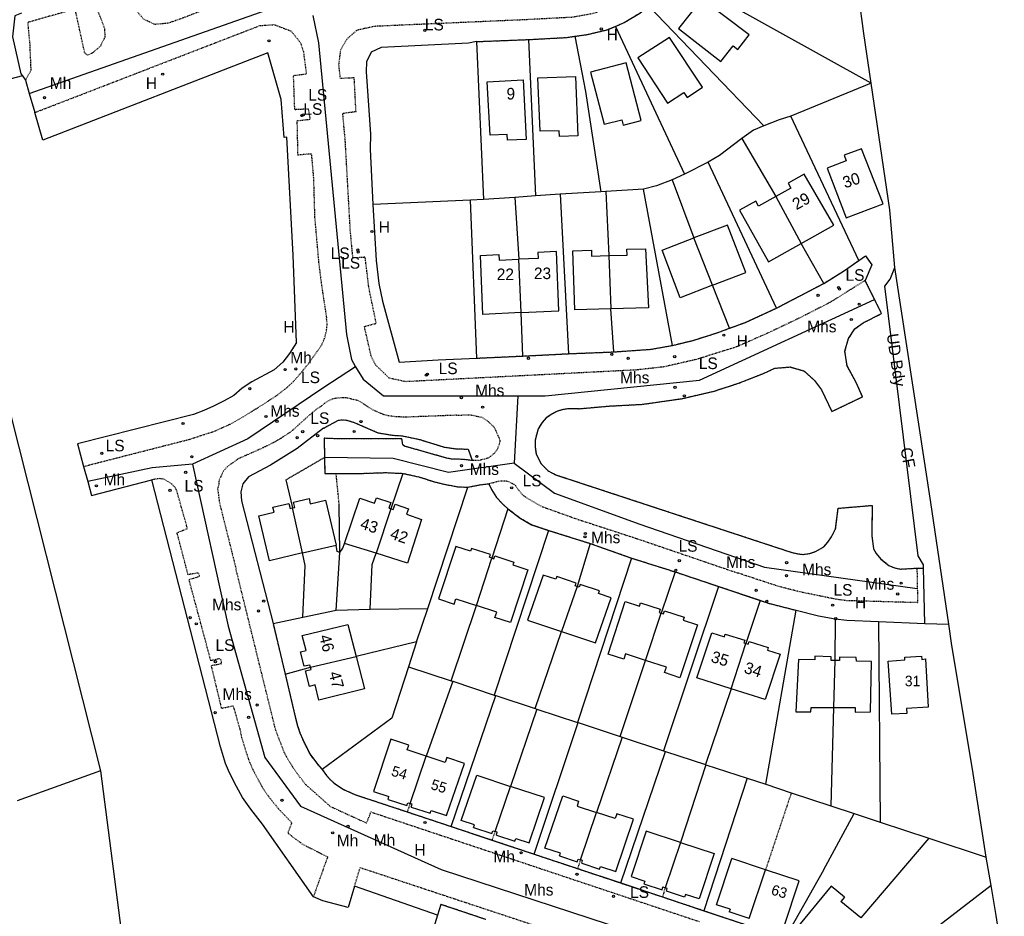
# Model space of a CAD drawing. Header units: metres. Extents: x 611948 to 1225781, y 656699 to 1316021.
# Tile 148 of 169: x 613967 to 614137, y 659088 to 659243. Entities that reach past the tile are written whole.
import ezdxf

# ---------------------------------------------------------------- set-up
doc = ezdxf.new("R2010")
doc.units = ezdxf.units.M
doc.linetypes.add('4696-08$0$PECK', pattern=[0.2, 0.1, -0.1])
for name, color, linetype in [('4696-08$0$BLD_INN_W', 253, 'Continuous'), ('4696-08$0$BLD_OTL_S', 253, 'Continuous'), ('4696-08$0$GEN_LIN_D', 253, 'Continuous'), ('4696-08$0$GEN_PCK_D', 253, '4696-08$0$PECK'), ('4696-08$0$MUNICIPAL', 253, 'Continuous'), ('4696-08$0$OTHER_SYM', 253, 'Continuous'), ('4696-08$0$PARISH', 253, 'Continuous'), ('4696-08$0$POLE_SYMB', 253, 'Continuous'), ('4696-08$0$ROADS', 253, 'Continuous'), ('4696-08$0$ROADS_CTR', 253, 'Continuous'), ('4696-08$0$ROADS_PCK', 253, '4696-08$0$PECK'), ('4696-08$0$TOWNLAND', 253, 'Continuous')]:
    doc.layers.add(name, color=color, linetype=linetype)
doc.styles.add('4696-08$0$STANDARD', font='txt')

# ---------------------------------------------------------------- blocks, each defined once
blk = doc.blocks.new('4696-08$0$13', base_point=(160450.170478, 242323.105036))
blk.add_circle((160450.170478, 242323.105036), 0.187958)
blk = doc.blocks.new('4696-08')
at = {"layer": '4696-08$0$BLD_INN_W', "flags": 128}
for points in [[(614097.766, 659212.628), (614102.144, 659204.537)], [(614086.838, 659197.292), (614083.6, 659205.475)], [(614053.754, 659192.588), (614053.376, 659201.78)], [(614068.939, 659202.426), (614069.265, 659193.233)], [(614016.051, 659151.078), (614014.281, 659158.851)], [(614031.289, 659158.695), (614028.728, 659151.021)], [(614046.056, 659142.006), (614048.702, 659150.196)], [(614063.458, 659145.284), (614060.759, 659137.526)], [(614075.272, 659132.506), (614077.971, 659140.679)], [(614090.024, 659127.625), (614092.594, 659135.426)], [(614017.409, 659131.324), (614025.274, 659133.175)], [(614107.958, 659132.498), (614107.721, 659124.359)], [(614034.591, 659107.795), (614037.36, 659115.968)], [(614049.276, 659102.949), (614051.961, 659110.754)], [(614064.013, 659098.086), (614066.789, 659106.257)], [(614081.263, 659101.085), (614078.637, 659093.26)], [(614093.149, 659087.928), (614095.969, 659096.369)]]:
    blk.add_lwpolyline(points, dxfattribs=at)
at = {"layer": '4696-08$0$BLD_OTL_S', "flags": 128}
for points in [[(614084.946, 659246.755), (614080.942, 659241.65), (614088.234, 659235.936), (614090.371, 659238.651), (614091.161, 659238.038), (614093.158, 659240.537), (614084.946, 659246.755)], [(614079.398, 659240.059), (614073.897, 659236.554), (614079.03, 659228.736), (614081.875, 659230.582), (614082.427, 659229.749), (614085.112, 659231.489), (614079.398, 659240.059)], [(614074.502, 659225.736), (614071.89, 659235.699), (614065.769, 659234.116), (614068.088, 659225.106), (614071.151, 659225.893), (614071.406, 659224.926), (614074.502, 659225.736)], [(614054.638, 659222.488), (614051.443, 659222.331), (614051.384, 659223.328), (614048.425, 659223.199), (614047.901, 659232.421), (614054.125, 659232.775), (614054.638, 659222.488)], [(614056.671, 659233.121), (614063.138, 659233.368), (614063.584, 659223.078), (614060.386, 659222.987), (614060.354, 659223.986), (614057.034, 659223.913), (614056.671, 659233.121)], [(614112.549, 659220.837), (614109.543, 659219.741), (614109.913, 659218.777), (614106.585, 659217.525), (614109.904, 659208.945), (614116.262, 659211.337), (614112.549, 659220.837)], [(614102.144, 659204.537), (614107.767, 659207.676), (614102.656, 659216.503), (614099.862, 659214.943), (614100.354, 659214.073), (614097.766, 659212.628)], [(614097.766, 659212.628), (614094.774, 659210.959), (614094.278, 659211.827), (614091.484, 659210.267), (614096.47, 659201.369), (614102.144, 659204.537)], [(614097.766, 659212.628), (614102.144, 659204.537)], [(614086.838, 659197.292), (614092.563, 659199.488), (614089.38, 659207.693), (614083.6, 659205.475)], [(614086.838, 659197.292), (614081.258, 659195.151), (614078.152, 659203.384), (614083.6, 659205.475)], [(614086.838, 659197.292), (614083.6, 659205.475)], [(614069.265, 659193.233), (614063.049, 659193.045), (614062.704, 659203.239), (614065.903, 659203.335), (614065.93, 659202.335), (614068.939, 659202.426)], [(614068.939, 659202.426), (614072.058, 659202.519), (614072.028, 659203.519), (614075.227, 659203.615), (614075.788, 659193.43), (614069.265, 659193.233)], [(614053.754, 659192.588), (614047.175, 659192.264), (614046.732, 659202.454), (614049.927, 659202.612), (614049.979, 659201.613), (614053.376, 659201.78)], [(614053.754, 659192.588), (614060.28, 659192.91), (614059.879, 659203.102), (614056.683, 659202.945), (614056.725, 659201.946), (614053.376, 659201.78)], [(614053.754, 659192.588), (614053.376, 659201.78)], [(614068.939, 659202.426), (614069.265, 659193.233)], [(614016.051, 659151.078), (614010.304, 659149.737), (614008.496, 659157.501), (614011.125, 659158.115), (614010.906, 659158.988), (614013.692, 659159.638), (614013.9, 659158.763), (614014.281, 659158.851)], [(614014.281, 659158.851), (614014.682, 659158.945), (614014.471, 659159.82), (614017.181, 659160.452), (614017.378, 659159.574), (614020.008, 659160.188), (614021.816, 659152.423)], [(614023.29, 659152.729), (614025.922, 659160.544), (614028.474, 659159.663), (614028.807, 659160.606), (614031.251, 659159.762), (614030.933, 659158.814), (614031.289, 659158.695)], [(614031.289, 659158.695), (614031.684, 659158.555), (614032.008, 659159.501), (614034.325, 659158.702), (614034.001, 659157.756), (614036.553, 659156.875), (614034.166, 659149.314), (614028.728, 659151.021)], [(614016.051, 659151.078), (614014.281, 659158.851)], [(614031.289, 659158.695), (614028.728, 659151.021)], [(614016.051, 659151.078), (614021.816, 659152.423)], [(614028.728, 659151.021), (614023.29, 659152.729)], [(614048.702, 659150.196), (614048.321, 659150.319), (614048.477, 659150.794), (614045.206, 659151.85), (614045.044, 659151.377), (614042.474, 659152.207), (614039.48, 659143.12), (614042.211, 659142.22), (614042.524, 659143.17), (614046.056, 659142.006)], [(614048.702, 659150.196), (614049.083, 659150.073), (614049.237, 659150.549), (614052.506, 659149.493), (614052.36, 659149.015), (614054.93, 659148.185), (614051.919, 659139.048), (614049.231, 659139.926), (614049.583, 659140.844), (614046.056, 659142.006)], [(614046.056, 659142.006), (614048.702, 659150.196)], [(614063.458, 659145.284), (614063.086, 659145.408), (614063.251, 659145.88), (614059.914, 659146.995), (614059.766, 659146.517), (614057.585, 659147.246), (614054.878, 659139.491), (614060.759, 659137.526)], [(614060.759, 659137.526), (614066.612, 659135.571), (614069.318, 659143.326), (614067.137, 659144.055), (614067.287, 659144.532), (614063.991, 659145.633), (614063.817, 659145.164), (614063.458, 659145.284)], [(614063.458, 659145.284), (614060.759, 659137.526)], [(614075.272, 659132.506), (614071.793, 659133.652), (614071.48, 659132.703), (614068.789, 659133.601), (614071.744, 659142.689), (614074.218, 659141.89), (614074.404, 659142.439), (614077.772, 659141.337), (614077.579, 659140.805), (614077.971, 659140.679)], [(614077.971, 659140.679), (614078.359, 659140.553), (614078.532, 659141.088), (614081.911, 659139.981), (614081.723, 659139.467), (614084.199, 659138.668), (614081.188, 659129.53), (614078.5, 659130.409), (614078.852, 659131.327), (614075.272, 659132.506)], [(614075.272, 659132.506), (614077.971, 659140.679)], [(614017.409, 659131.324), (614017.309, 659131.711), (614016.329, 659131.507), (614015.691, 659133.971), (614016.657, 659134.228), (614015.98, 659136.842), (614023.837, 659138.722), (614025.274, 659133.175)], [(614090.024, 659127.625), (614084.124, 659129.482), (614086.694, 659137.283), (614088.888, 659136.592), (614089.028, 659137.073), (614092.383, 659136.016), (614092.227, 659135.542), (614092.594, 659135.426)], [(614092.594, 659135.426), (614092.962, 659135.31), (614093.128, 659135.782), (614096.442, 659134.739), (614096.301, 659134.259), (614098.495, 659133.569), (614095.924, 659125.768), (614090.024, 659127.625)], [(614090.024, 659127.625), (614092.594, 659135.426)], [(614025.274, 659133.175), (614026.714, 659127.615), (614018.874, 659125.672), (614018.196, 659128.286), (614017.228, 659128.037), (614016.534, 659130.715), (614017.51, 659130.937), (614017.409, 659131.324)], [(614017.409, 659131.324), (614025.274, 659133.175)], [(614107.958, 659132.498), (614107.294, 659132.517), (614107.31, 659133.148), (614104.507, 659133.265), (614104.483, 659132.609), (614101.66, 659132.671), (614101.207, 659123.628)], [(614107.721, 659124.359), (614111.45, 659124.363), (614111.446, 659123.571), (614114.097, 659123.614), (614114.255, 659132.311), (614111.655, 659132.411), (614111.631, 659133.023), (614108.724, 659133.098), (614108.712, 659132.477), (614107.958, 659132.498)], [(614107.958, 659132.498), (614107.721, 659124.359)], [(614117.152, 659132.371), (614120.021, 659132.604), (614120.002, 659133.081), (614122.917, 659133.253), (614122.982, 659132.679), (614123.577, 659132.763), (614124.027, 659124.456), (614120.334, 659124.19), (614120.38, 659123.354), (614117.75, 659123.243), (614117.152, 659132.371)], [(614101.207, 659123.628), (614103.803, 659123.614), (614103.824, 659124.355), (614107.721, 659124.359)], [(614037.36, 659115.968), (614034.088, 659117.048), (614034.378, 659117.9), (614031.305, 659118.914), (614028.29, 659109.875), (614030.951, 659108.997)], [(614034.591, 659107.795), (614037.36, 659115.968)], [(614038.228, 659106.595), (614040.892, 659105.716), (614043.993, 659114.727), (614040.942, 659115.734), (614040.653, 659114.881), (614037.36, 659115.968)], [(614045.699, 659104.13), (614043.416, 659104.883), (614046.101, 659112.688), (614051.961, 659110.754)], [(614049.276, 659102.949), (614051.961, 659110.754)], [(614052.852, 659101.77), (614055.136, 659101.016), (614057.822, 659108.82), (614051.961, 659110.754)], [(614030.791, 659108.523), (614030.951, 659108.997)], [(614030.791, 659108.523), (614034.051, 659107.447)], [(614060.547, 659099.23), (614057.886, 659100.108), (614060.986, 659109.119), (614063.704, 659108.223), (614063.436, 659107.363), (614066.789, 659106.257)], [(614034.051, 659107.447), (614034.202, 659107.924), (614034.591, 659107.795)], [(614034.811, 659107.196), (614034.972, 659107.67), (614034.591, 659107.795)], [(614034.811, 659107.196), (614038.071, 659106.121)], [(614038.071, 659106.121), (614038.228, 659106.595)], [(614064.013, 659098.086), (614066.789, 659106.257)], [(614067.481, 659096.942), (614070.14, 659096.065), (614073.155, 659105.104), (614070.299, 659106.046), (614070.03, 659105.187), (614066.789, 659106.257)], [(614045.532, 659103.658), (614045.699, 659104.13)], [(614045.532, 659103.658), (614048.733, 659102.602)], [(614048.733, 659102.602), (614048.884, 659103.079), (614049.276, 659102.949)], [(614049.493, 659102.351), (614049.647, 659102.827), (614049.276, 659102.949)], [(614081.263, 659101.085), (614075.36, 659103.033), (614072.749, 659095.203), (614075.131, 659094.417), (614074.965, 659093.946), (614078.098, 659092.912)], [(614049.493, 659102.351), (614052.695, 659101.295)], [(614052.695, 659101.295), (614052.852, 659101.77)], [(614081.263, 659101.085), (614078.637, 659093.26)], [(614081.263, 659101.085), (614087.128, 659099.149), (614084.515, 659091.313), (614082.138, 659092.105), (614081.981, 659091.63), (614078.858, 659092.661)], [(614060.382, 659098.758), (614060.547, 659099.23)], [(614060.382, 659098.758), (614063.473, 659097.738)], [(614063.473, 659097.738), (614063.633, 659098.212), (614064.013, 659098.086)], [(614064.232, 659097.487), (614064.391, 659097.962), (614064.013, 659098.086)], [(614087.483, 659090.33), (614090.15, 659098.296)], [(614095.969, 659096.369), (614090.15, 659098.296)], [(614064.232, 659097.487), (614067.323, 659096.468)], [(614067.323, 659096.468), (614067.481, 659096.942)], [(614093.149, 659087.928), (614095.969, 659096.369)], [(614101.794, 659094.441), (614095.969, 659096.369)], [(614099.152, 659086.467), (614101.794, 659094.441)], [(614078.098, 659092.912), (614078.251, 659093.388), (614078.637, 659093.26)], [(614078.858, 659092.661), (614079.012, 659093.137), (614078.637, 659093.26)], [(614107.289, 659093.547), (614101.124, 659086.058)], [(614109.605, 659091.641), (614107.289, 659093.547)], [(614109.605, 659091.641), (614108.969, 659090.869)], [(614089.856, 659089.545), (614087.483, 659090.33)], [(614089.856, 659089.545), (614089.699, 659089.07)], [(614112.416, 659088.032), (614108.969, 659090.869)], [(614093.149, 659087.928), (614089.699, 659089.07)]]:
    blk.add_lwpolyline(points, dxfattribs=at)
at = {"layer": '4696-08$0$GEN_LIN_D', "flags": 128}
for points in [[(614114.231, 659232.226), (614080.072, 659251.172)], [(614114.231, 659232.226), (614112.944, 659240.787), (614112.065, 659247.308), (614111.236, 659252.101)], [(613967.52, 659244.297), (613966.363, 659243.819), (613965.966, 659240.188), (613967.402, 659233.828), (613967.673, 659233.452)], [(614075.742, 659245.555), (614095.66, 659224.808)], [(614070.047, 659242.012), (614081.953, 659216.5)], [(614046.067, 659239.378), (614044.716, 659239.116), (614029.621, 659238.374), (614027.881, 659237.579), (614027.091, 659235.912), (614027.025, 659234.13), (614027.792, 659223.389), (614027.722, 659220.825), (614028.171, 659211.256)], [(614046.067, 659239.378), (614047.285, 659212.118)], [(614055.027, 659239.731), (614056.268, 659212.724)], [(614063.044, 659240.292), (614064.86, 659230.781), (614067.512, 659213.424)], [(613967.673, 659233.452), (613959.718, 659231.387), (613954.235, 659238.757), (613949.737, 659237.783)], [(613949.737, 659237.783), (613981.127, 659113.44)], [(614015.02, 659187.437), (614014.421, 659202.507), (614013.327, 659222.856), (614012.854, 659222.8), (614012.344, 659229.368), (614010.035, 659237.417), (613971.172, 659222.364), (613969.803, 659227.127)], [(613967.673, 659233.452), (613968.191, 659232.734)], [(613968.191, 659232.734), (613968.859, 659230.411)], [(614114.231, 659232.226), (614100.355, 659226.503)], [(614118.279, 659200.371), (614117.45, 659210.344), (614114.231, 659232.226)], [(613968.859, 659230.411), (613969.803, 659227.127)], [(614100.355, 659226.503), (614098.315, 659225.876), (614095.66, 659224.808)], [(614112.08, 659201.576), (614100.355, 659226.503)], [(614095.66, 659224.808), (614093.911, 659224.105), (614091.893, 659222.646)], [(614091.893, 659222.646), (614087.997, 659219.733), (614086.039, 659218.56)], [(614091.893, 659222.646), (614097.766, 659212.628)], [(614086.039, 659218.56), (614081.953, 659216.5)], [(614097.844, 659193.349), (614086.039, 659218.56)], [(614079.876, 659215.521), (614077.151, 659214.49), (614074.898, 659213.919)], [(614081.953, 659216.5), (614079.876, 659215.521)], [(614079.876, 659215.521), (614083.6, 659205.475)], [(614067.512, 659213.424), (614060.507, 659213.008)], [(614068.4, 659213.476), (614067.512, 659213.424)], [(614074.898, 659213.919), (614068.4, 659213.476)], [(614068.4, 659213.476), (614068.939, 659202.426)], [(614079.936, 659186.92), (614074.898, 659213.919)], [(614045.036, 659211.966), (614028.171, 659211.256)], [(614047.285, 659212.118), (614045.036, 659211.966)], [(614046.123, 659184.713), (614045.036, 659211.966)], [(614052.661, 659212.481), (614047.285, 659212.118)], [(614056.268, 659212.724), (614052.661, 659212.481)], [(614052.661, 659212.481), (614053.376, 659201.78)], [(614060.507, 659213.008), (614056.268, 659212.724)], [(614060.507, 659213.008), (614061.935, 659185.486)], [(614028.171, 659211.256), (614028.734, 659201.566), (614029.208, 659197.611), (614029.828, 659194.57), (614032.729, 659184.016), (614039.435, 659184.426), (614046.123, 659184.713)], [(614106.039, 659197.619), (614102.144, 659204.537)], [(614122.324, 659150.582), (614116.589, 659197.127), (614117.49, 659198.347), (614118.279, 659200.371)], [(614127.613, 659138.746), (614124.501, 659159.781), (614118.279, 659200.371)], [(614089.768, 659189.884), (614086.838, 659197.292)], [(614069.752, 659185.792), (614069.265, 659193.233)], [(614054.063, 659185.082), (614053.754, 659192.588)], [(614015.02, 659187.437), (614013.772, 659185.496), (614012.612, 659184.03), (614011.161, 659182.705), (614007.272, 659180.621), (614005.627, 659179.525), (614004.2, 659178.279), (614002.527, 659177.315), (614000.669, 659176.403), (613998.987, 659175.652), (613997.222, 659174.995), (613977.209, 659169.913), (613978.245, 659166.021)], [(614019.671, 659172.598), (614015.113, 659169.093), (614010.529, 659166.218), (614006.696, 659164.218), (614005.721, 659163.006), (614005.375, 659161.622), (614005.483, 659160.086), (614010.939, 659138.877)], [(613978.245, 659166.021), (613978.939, 659163.409)], [(614033.376, 659164.813), (614031.289, 659158.695)], [(613978.939, 659163.409), (613979.586, 659160.981), (613990.005, 659163.69)], [(614009.147, 659104.245), (614007.113, 659106.826), (614005.695, 659108.852), (614004.613, 659110.759), (614003.418, 659113.105), (614002.735, 659114.686), (614001.882, 659117.593), (613990.005, 659163.69)], [(614013.176, 659163.685), (614014.281, 659158.851)], [(614037.652, 659141.494), (614044.555, 659162.427)], [(614022.456, 659151.125), (614022.379, 659159.316)], [(614051.506, 659158.696), (614048.702, 659150.196)], [(614058.522, 659154.967), (614049.137, 659126.533)], [(614022.456, 659151.125), (614022.003, 659151.337), (614021.816, 659152.423)], [(614022.456, 659151.125), (614023.002, 659151.876), (614023.29, 659152.729)], [(614065.719, 659152.706), (614063.458, 659145.284)], [(614016.108, 659139.972), (614016.507, 659148.928), (614016.051, 659151.078)], [(614021.868, 659141.193), (614022.456, 659151.125)], [(614027.692, 659141.346), (614028.06, 659149.055), (614028.728, 659151.021)], [(614123.241, 659148.468), (614123.227, 659148.993), (614122.324, 659150.582)], [(614072.857, 659150.179), (614063.501, 659121.813)], [(614080.382, 659147.801), (614077.971, 659140.679)], [(614123.492, 659138.914), (614123.241, 659148.468)], [(614087.856, 659145.3), (614078.364, 659116.913)], [(614041.692, 659129.002), (614046.056, 659142.006)], [(614095.068, 659142.887), (614092.594, 659135.426)], [(614016.108, 659139.972), (614021.868, 659141.193)], [(614021.868, 659141.193), (614027.692, 659141.346)], [(614027.692, 659141.346), (614037.652, 659141.494)], [(614035.729, 659135.739), (614037.652, 659141.494)], [(614095.998, 659111.128), (614101.284, 659141.165)], [(614101.284, 659141.165), (614105.1, 659140.23), (614108.007, 659139.672)], [(614010.939, 659138.877), (614016.108, 659139.972)], [(614108.007, 659139.672), (614107.958, 659132.498)], [(614108.007, 659139.672), (614110.033, 659139.462), (614115.477, 659139.241)], [(614115.477, 659139.241), (614123.492, 659138.914)], [(614115.477, 659139.241), (614115.781, 659104.592)], [(614123.492, 659138.914), (614127.613, 659138.746)], [(614134.062, 659098.553), (614131.79, 659112.98), (614128.096, 659135.482), (614127.613, 659138.746)], [(614056.176, 659124.227), (614060.759, 659137.526)], [(614035.729, 659135.739), (614025.274, 659133.175)], [(614035.729, 659135.739), (614034.333, 659131.428)], [(614070.89, 659119.377), (614075.272, 659132.506)], [(614013.046, 659130.13), (614017.409, 659131.324)], [(614034.333, 659131.428), (614031.445, 659122.516), (614019.396, 659113.701)], [(614034.333, 659131.428), (614041.692, 659129.002)], [(614041.972, 659128.909), (614037.36, 659115.968)], [(614041.692, 659129.002), (614041.972, 659128.909)], [(614041.972, 659128.909), (614049.137, 659126.533)], [(614090.024, 659127.625), (614085.613, 659114.523)], [(614041.718, 659103.832), (614049.379, 659126.454)], [(614049.137, 659126.533), (614049.379, 659126.454)], [(614049.379, 659126.454), (614056.176, 659124.227)], [(614056.495, 659124.122), (614051.961, 659110.754)], [(614056.176, 659124.227), (614056.495, 659124.122)], [(614056.495, 659124.122), (614063.501, 659121.813)], [(614107.721, 659124.359), (614107.227, 659107.418)], [(614056.019, 659099.064), (614063.646, 659121.765)], [(614063.501, 659121.813), (614063.646, 659121.765)], [(614063.646, 659121.765), (614070.89, 659119.377)], [(614071.212, 659119.27), (614066.789, 659106.257)], [(614070.89, 659119.377), (614071.212, 659119.27)], [(614071.212, 659119.27), (614078.364, 659116.913)], [(614070.979, 659094.077), (614078.691, 659116.805)], [(614078.364, 659116.913), (614078.691, 659116.805)], [(614078.691, 659116.805), (614085.613, 659114.523)], [(613981.127, 659113.44), (613966.786, 659108.255)], [(613981.127, 659113.44), (613985.381, 659080.907)], [(614085.682, 659114.501), (614081.263, 659101.085)], [(614085.613, 659114.523), (614085.682, 659114.501)], [(614085.682, 659114.501), (614092.793, 659112.176)], [(614092.793, 659112.176), (614085.333, 659089.292)], [(614092.793, 659112.176), (614095.998, 659111.128)], [(614095.998, 659111.128), (614100.422, 659109.667)], [(614100.422, 659109.667), (614107.227, 659107.418)], [(614107.227, 659107.418), (614111.28, 659106.079)], [(614105.969, 659096.296), (614111.28, 659106.079)], [(614111.28, 659106.079), (614115.781, 659104.592)], [(614115.781, 659104.592), (614124.155, 659101.826)], [(614017.907, 659091.702), (614009.147, 659104.245)], [(614124.155, 659101.826), (614112.416, 659088.032)], [(614124.155, 659101.826), (614134.062, 659098.553)], [(614134.901, 659093.62), (614134.062, 659098.553)], [(614105.969, 659096.296), (614099.302, 659084.492)], [(614025.023, 659093.545), (614023.907, 659089.851), (614019.549, 659091.019), (614017.907, 659091.702)], [(614039.324, 659088.53), (614025.023, 659093.545)], [(614134.901, 659093.62), (614123.868, 659085.117)], [(614137.193, 659079.589), (614135.783, 659088.438), (614134.901, 659093.62)], [(614039.896, 659090.384), (614039.324, 659088.53)], [(614039.324, 659088.53), (614032.804, 659067.392)]]:
    blk.add_lwpolyline(points, dxfattribs=at)
at = {"layer": '4696-08$0$GEN_PCK_D', "flags": 128}
for points in [[(614070.047, 659242.012), (614071.581, 659242.656), (614074.276, 659244.316), (614075.742, 659245.555)], [(614063.044, 659240.292), (614065.112, 659240.584), (614068.566, 659241.392), (614070.047, 659242.012)], [(614046.067, 659239.378), (614055.027, 659239.731)], [(614055.027, 659239.731), (614061.602, 659240.088), (614063.044, 659240.292)], [(614106.039, 659197.619), (614109.428, 659199.71), (614112.08, 659201.576)], [(614112.08, 659201.576), (614113.208, 659202.371), (614114.323, 659200.825), (614113.164, 659198.137)], [(614114.801, 659194.854), (614113.164, 659198.137)], [(614097.844, 659193.349), (614106.039, 659197.619)], [(614063.68, 659175.973), (614068.99, 659176.446), (614074.745, 659176.745), (614081.45, 659177.711), (614087.079, 659179.012), (614091.278, 659180.366), (614095.631, 659182.08), (614097.598, 659182.979), (614100.231, 659183.192), (614102.644, 659182.489), (614104.431, 659180.871), (614105.628, 659179.242), (614107.429, 659175.506), (614112.729, 659178.039), (614111.604, 659180.507), (614110.046, 659183.365), (614109.683, 659185.921), (614110.303, 659188.107), (614111.374, 659189.786), (614112.854, 659190.82), (614116.017, 659192.414), (614114.801, 659194.854)], [(614089.768, 659189.884), (614092.482, 659190.884), (614097.844, 659193.349)], [(614079.936, 659186.92), (614083.466, 659187.786), (614087.627, 659189.095), (614089.768, 659189.884)], [(614069.752, 659185.792), (614076.184, 659186.243), (614079.936, 659186.92)], [(614046.123, 659184.713), (614054.063, 659185.082)], [(614054.063, 659185.082), (614061.935, 659185.486)], [(614061.935, 659185.486), (614069.752, 659185.792)], [(614063.68, 659175.973), (614061.859, 659175.959), (614060.857, 659175.796), (614059.966, 659175.528), (614059.092, 659175.066), (614058.125, 659174.392), (614057.413, 659173.599), (614056.702, 659172.514), (614056.192, 659170.567), (614056.172, 659169.403), (614056.35, 659168.209), (614057.162, 659166.54), (614058.432, 659165.241), (614059.729, 659164.577), (614100.535, 659151.154)], [(614019.671, 659172.598), (614022.258, 659174.008), (614023.005, 659174.062), (614023.596, 659174.007), (614024.954, 659173.602), (614029.027, 659171.836), (614031.581, 659171.404), (614033.235, 659171.304), (614036.303, 659170.661), (614040.463, 659169.358), (614042.427, 659169.075), (614044.651, 659168.992), (614045.313, 659167.041)], [(614045.313, 659167.041), (614043.681, 659167.226), (614041.779, 659167.286), (614040.878, 659167.458), (614033.617, 659169.51), (614033.355, 659169.717), (614033.193, 659170.768), (614020.381, 659170.811), (614019.764, 659170.891), (614019.821, 659167.533)], [(614019.821, 659167.533), (614013.176, 659163.685)], [(614019.821, 659167.533), (614019.868, 659164.768), (614021.831, 659164.78)], [(614021.831, 659164.78), (614026.138, 659164.807), (614030.346, 659164.95), (614033.376, 659164.813)], [(614022.379, 659159.316), (614021.831, 659164.78)], [(614033.376, 659164.813), (614036.098, 659164.22), (614038.616, 659163.408), (614040.497, 659162.939), (614042.85, 659162.502), (614044.555, 659162.427)], [(614044.555, 659162.427), (614046.684, 659162.849), (614048.193, 659163.034)], [(614048.193, 659163.034), (614048.68, 659162.011), (614049.541, 659160.657), (614050.523, 659159.585), (614051.506, 659158.696)], [(614100.535, 659151.154), (614101.606, 659150.92), (614102.493, 659150.822), (614103.534, 659150.973), (614104.598, 659151.315), (614106.027, 659152.103), (614106.736, 659152.95), (614107.332, 659153.831), (614108.076, 659155.243), (614108.515, 659158.791), (614114.383, 659159.292), (614114.301, 659154.079), (614114.616, 659151.802), (614115.073, 659150.974), (614115.904, 659150.026), (614117.251, 659148.905), (614118.247, 659148.497), (614119.248, 659148.289), (614122.106, 659148.45)], [(614051.506, 659158.696), (614053.614, 659157.099), (614055.592, 659155.953), (614058.522, 659154.967)], [(614058.522, 659154.967), (614065.719, 659152.706)], [(614065.719, 659152.706), (614072.857, 659150.179)], [(614072.857, 659150.179), (614080.382, 659147.801)], [(614080.382, 659147.801), (614087.856, 659145.3)], [(614122.106, 659148.45), (614123.241, 659148.468)], [(614087.856, 659145.3), (614095.068, 659142.887)], [(614095.068, 659142.887), (614096.467, 659142.394), (614101.284, 659141.165)], [(614010.939, 659138.877), (614013.046, 659130.13)], [(614013.046, 659130.13), (614014.771, 659122.796), (614015.167, 659121.237), (614015.593, 659120.011), (614016.063, 659118.828), (614017.269, 659116.37), (614018.608, 659114.594), (614019.396, 659113.701)], [(614019.396, 659113.701), (614020.165, 659112.631), (614020.846, 659111.877), (614021.477, 659111.326), (614023.104, 659110.227), (614025.152, 659109.329), (614034.104, 659106.358)], [(614100.422, 659109.667), (614095.969, 659096.369)], [(614034.591, 659107.795), (614034.104, 659106.358)], [(614034.104, 659106.358), (614041.718, 659103.832)], [(614041.718, 659103.832), (614048.729, 659101.495)], [(614049.276, 659102.949), (614048.729, 659101.495)], [(614048.729, 659101.495), (614056.019, 659099.064)], [(614056.019, 659099.064), (614063.519, 659096.564)], [(614064.013, 659098.086), (614063.519, 659096.564)], [(614063.519, 659096.564), (614070.979, 659094.077)], [(614070.979, 659094.077), (614078.172, 659091.679)], [(614078.637, 659093.26), (614078.172, 659091.679)], [(614078.172, 659091.679), (614085.333, 659089.292)], [(614047.706, 659087.755), (614039.896, 659090.384)], [(614085.333, 659089.292), (614092.781, 659086.788)]]:
    blk.add_lwpolyline(points, dxfattribs=at)
at = {"layer": '4696-08$0$MUNICIPAL', "flags": 128}
for points in [[(614114.231, 659232.226), (614112.944, 659240.787), (614112.065, 659247.308), (614111.236, 659252.101)], [(614118.279, 659200.371), (614117.45, 659210.344), (614114.231, 659232.226)], [(614127.613, 659138.746), (614124.501, 659159.781), (614118.279, 659200.371)], [(614134.062, 659098.553), (614131.79, 659112.98), (614128.096, 659135.482), (614127.613, 659138.746)], [(614134.901, 659093.62), (614134.062, 659098.553)], [(614137.193, 659079.589), (614135.783, 659088.438), (614134.901, 659093.62)]]:
    blk.add_lwpolyline(points, dxfattribs=at)
at = {"layer": '4696-08$0$PARISH', "flags": 128}
for points in [[(614114.231, 659232.226), (614112.944, 659240.787), (614112.065, 659247.308), (614111.236, 659252.101)], [(614118.279, 659200.371), (614117.45, 659210.344), (614114.231, 659232.226)], [(614127.613, 659138.746), (614124.501, 659159.781), (614118.279, 659200.371)], [(614134.062, 659098.553), (614131.79, 659112.98), (614128.096, 659135.482), (614127.613, 659138.746)], [(614134.901, 659093.62), (614134.062, 659098.553)], [(614137.193, 659079.589), (614135.783, 659088.438), (614134.901, 659093.62)]]:
    blk.add_lwpolyline(points, dxfattribs=at)
at = {"layer": '4696-08$0$ROADS', "flags": 128}
for points in [[(613967.52, 659244.297), (613966.363, 659243.819), (613965.966, 659240.188), (613967.402, 659233.828), (613967.673, 659233.452)], [(614070.047, 659242.012), (614071.581, 659242.656), (614074.276, 659244.316), (614075.742, 659245.555)], [(614063.044, 659240.292), (614065.112, 659240.584), (614068.566, 659241.392), (614070.047, 659242.012)], [(614046.067, 659239.378), (614044.716, 659239.116), (614029.621, 659238.374), (614027.881, 659237.579), (614027.091, 659235.912), (614027.025, 659234.13), (614027.792, 659223.389), (614027.722, 659220.825), (614028.171, 659211.256)], [(614046.067, 659239.378), (614055.027, 659239.731)], [(614055.027, 659239.731), (614061.602, 659240.088), (614063.044, 659240.292)], [(613967.673, 659233.452), (613959.718, 659231.387), (613954.235, 659238.757), (613949.737, 659237.783)], [(614015.02, 659187.437), (614014.421, 659202.507), (614013.327, 659222.856), (614012.854, 659222.8), (614012.344, 659229.368), (614010.035, 659237.417), (613971.172, 659222.364), (613969.803, 659227.127)], [(613967.673, 659233.452), (613968.191, 659232.734)], [(613968.191, 659232.734), (613968.859, 659230.411)], [(613968.859, 659230.411), (613969.803, 659227.127)], [(614028.171, 659211.256), (614028.734, 659201.566), (614029.208, 659197.611), (614029.828, 659194.57), (614032.729, 659184.016), (614039.435, 659184.426), (614046.123, 659184.713)], [(614106.039, 659197.619), (614109.428, 659199.71), (614112.08, 659201.576)], [(614112.08, 659201.576), (614113.208, 659202.371), (614114.323, 659200.825), (614113.164, 659198.137)], [(614114.801, 659194.854), (614113.164, 659198.137)], [(614097.844, 659193.349), (614106.039, 659197.619)], [(614063.68, 659175.973), (614068.99, 659176.446), (614074.745, 659176.745), (614081.45, 659177.711), (614087.079, 659179.012), (614091.278, 659180.366), (614095.631, 659182.08), (614097.598, 659182.979), (614100.231, 659183.192), (614102.644, 659182.489), (614104.431, 659180.871), (614105.628, 659179.242), (614107.429, 659175.506), (614112.729, 659178.039), (614111.604, 659180.507), (614110.046, 659183.365), (614109.683, 659185.921), (614110.303, 659188.107), (614111.374, 659189.786), (614112.854, 659190.82), (614116.017, 659192.414), (614114.801, 659194.854)], [(614089.768, 659189.884), (614092.482, 659190.884), (614097.844, 659193.349)], [(614079.936, 659186.92), (614083.466, 659187.786), (614087.627, 659189.095), (614089.768, 659189.884)], [(614015.02, 659187.437), (614013.772, 659185.496), (614012.612, 659184.03), (614011.161, 659182.705), (614007.272, 659180.621), (614005.627, 659179.525), (614004.2, 659178.279), (614002.527, 659177.315), (614000.669, 659176.403), (613998.987, 659175.652), (613997.222, 659174.995), (613977.209, 659169.913), (613978.245, 659166.021)], [(614069.752, 659185.792), (614076.184, 659186.243), (614079.936, 659186.92)], [(614046.123, 659184.713), (614054.063, 659185.082)], [(614054.063, 659185.082), (614061.935, 659185.486)], [(614061.935, 659185.486), (614069.752, 659185.792)], [(614063.68, 659175.973), (614061.859, 659175.959), (614060.857, 659175.796), (614059.966, 659175.528), (614059.092, 659175.066), (614058.125, 659174.392), (614057.413, 659173.599), (614056.702, 659172.514), (614056.192, 659170.567), (614056.172, 659169.403), (614056.35, 659168.209), (614057.162, 659166.54), (614058.432, 659165.241), (614059.729, 659164.577), (614100.535, 659151.154)], [(614019.671, 659172.598), (614015.113, 659169.093), (614010.529, 659166.218), (614006.696, 659164.218), (614005.721, 659163.006), (614005.375, 659161.622), (614005.483, 659160.086), (614010.939, 659138.877)], [(614019.671, 659172.598), (614022.258, 659174.008), (614023.005, 659174.062), (614023.596, 659174.007), (614024.954, 659173.602), (614029.027, 659171.836), (614031.581, 659171.404), (614033.235, 659171.304), (614036.303, 659170.661), (614040.463, 659169.358), (614042.427, 659169.075), (614044.651, 659168.992), (614045.313, 659167.041)], [(614045.313, 659167.041), (614043.681, 659167.226), (614041.779, 659167.286), (614040.878, 659167.458), (614033.617, 659169.51), (614033.355, 659169.717), (614033.193, 659170.768), (614020.381, 659170.811), (614019.764, 659170.891), (614019.821, 659167.533)], [(614019.821, 659167.533), (614019.868, 659164.768), (614021.831, 659164.78)], [(613978.245, 659166.021), (613978.939, 659163.409)], [(614021.831, 659164.78), (614026.138, 659164.807), (614030.346, 659164.95), (614033.376, 659164.813)], [(614033.376, 659164.813), (614036.098, 659164.22), (614038.616, 659163.408), (614040.497, 659162.939), (614042.85, 659162.502), (614044.555, 659162.427)], [(613978.939, 659163.409), (613979.586, 659160.981), (613990.005, 659163.69)], [(614009.147, 659104.245), (614007.113, 659106.826), (614005.695, 659108.852), (614004.613, 659110.759), (614003.418, 659113.105), (614002.735, 659114.686), (614001.882, 659117.593), (613990.005, 659163.69)], [(614044.555, 659162.427), (614046.684, 659162.849), (614048.193, 659163.034)], [(614048.193, 659163.034), (614048.68, 659162.011), (614049.541, 659160.657), (614050.523, 659159.585), (614051.506, 659158.696)], [(614100.535, 659151.154), (614101.606, 659150.92), (614102.493, 659150.822), (614103.534, 659150.973), (614104.598, 659151.315), (614106.027, 659152.103), (614106.736, 659152.95), (614107.332, 659153.831), (614108.076, 659155.243), (614108.515, 659158.791), (614114.383, 659159.292), (614114.301, 659154.079), (614114.616, 659151.802), (614115.073, 659150.974), (614115.904, 659150.026), (614117.251, 659148.905), (614118.247, 659148.497), (614119.248, 659148.289), (614122.106, 659148.45)], [(614051.506, 659158.696), (614053.614, 659157.099), (614055.592, 659155.953), (614058.522, 659154.967)], [(614058.522, 659154.967), (614065.719, 659152.706)], [(614065.719, 659152.706), (614072.857, 659150.179)], [(614072.857, 659150.179), (614080.382, 659147.801)], [(614080.382, 659147.801), (614087.856, 659145.3)], [(614122.106, 659148.45), (614123.241, 659148.468)], [(614123.492, 659138.914), (614123.241, 659148.468)], [(614087.856, 659145.3), (614095.068, 659142.887)], [(614095.068, 659142.887), (614096.467, 659142.394), (614101.284, 659141.165)], [(614101.284, 659141.165), (614105.1, 659140.23), (614108.007, 659139.672)], [(614010.939, 659138.877), (614013.046, 659130.13)], [(614108.007, 659139.672), (614110.033, 659139.462), (614115.477, 659139.241)], [(614115.477, 659139.241), (614123.492, 659138.914)], [(614013.046, 659130.13), (614014.771, 659122.796), (614015.167, 659121.237), (614015.593, 659120.011), (614016.063, 659118.828), (614017.269, 659116.37), (614018.608, 659114.594), (614019.396, 659113.701)], [(614019.396, 659113.701), (614020.165, 659112.631), (614020.846, 659111.877), (614021.477, 659111.326), (614023.104, 659110.227), (614025.152, 659109.329), (614034.104, 659106.358)], [(614034.104, 659106.358), (614041.718, 659103.832)], [(614017.907, 659091.702), (614009.147, 659104.245)], [(614041.718, 659103.832), (614048.729, 659101.495)], [(614048.729, 659101.495), (614056.019, 659099.064)], [(614056.019, 659099.064), (614063.519, 659096.564)], [(614063.519, 659096.564), (614070.979, 659094.077)], [(614025.023, 659093.545), (614023.907, 659089.851), (614019.549, 659091.019), (614017.907, 659091.702)], [(614039.324, 659088.53), (614025.023, 659093.545)], [(614070.979, 659094.077), (614078.172, 659091.679)], [(614078.172, 659091.679), (614085.333, 659089.292)], [(614039.896, 659090.384), (614039.324, 659088.53)], [(614047.706, 659087.755), (614039.896, 659090.384)], [(614085.333, 659089.292), (614092.781, 659086.788)]]:
    blk.add_lwpolyline(points, dxfattribs=at)
at = {"layer": '4696-08$0$ROADS_CTR', "flags": 128}
for points in [[(613968.859, 659230.411), (614017.114, 659247.455)], [(614017.83, 659243.876), (614018.773, 659239.162), (614023.648, 659188.789), (614024.46, 659184.456), (614025.2, 659183.223)], [(614053.208, 659178.227), (614057.907, 659178.227), (614084.583, 659180.935), (614114.801, 659194.854)], [(614025.2, 659183.223), (614019.539, 659179.536), (614006.589, 659170.795), (613997.039, 659166.424)], [(614025.2, 659183.223), (614026.491, 659181.071), (614030.012, 659178.227), (614053.208, 659178.227)], [(614053.208, 659178.227), (614052.561, 659166.586)], [(614052.561, 659166.586), (614041.23, 659164.967), (614031.679, 659167.395), (614019.821, 659167.533)], [(613997.039, 659166.424), (613990.078, 659165.777), (613978.939, 659163.409)], [(613997.039, 659166.424), (614003.19, 659138.42), (614009.503, 659115.758), (614015.683, 659107.334)], [(614052.561, 659166.586), (614059.521, 659161.406), (614074.252, 659156.064), (614095.78, 659148.618), (614122.172, 659144.912)], [(614015.683, 659107.334), (614039.982, 659096.407), (614100.813, 659076.511), (614106.194, 659070.477), (614116.946, 659031.771)]]:
    blk.add_lwpolyline(points, dxfattribs=at)
at = {"layer": '4696-08$0$ROADS_PCK', "flags": 128}
for points in [[(614113.164, 659198.137), (614107.206, 659194.397), (614102.128, 659191.791), (614096.212, 659188.973), (614090.982, 659186.668), (614083.977, 659184.471), (614078.374, 659183.193), (614073.597, 659182.663), (614033.835, 659180.646), (614031.014, 659181.249), (614028.698, 659183.484), (614027.928, 659184.875), (614026.718, 659190.178), (614028.764, 659190.734), (614027.487, 659196.856), (614026.854, 659202.136), (614024.73, 659202.002), (614024.277, 659206.865), (614023.421, 659222.124), (614022.982, 659227.01), (614025.268, 659227.315), (614024.96, 659233.109), (614022.579, 659233.002), (614022.313, 659235.388), (614022.656, 659238.057), (614023.804, 659239.938), (614025.519, 659241.413), (614028.52, 659242.065), (614054.715, 659243.213), (614062.715, 659243.636), (614066.301, 659244.287), (614069.401, 659245.441), (614072.507, 659247.316), (614075.091, 659249.834), (614077.312, 659253.32), (614078.04, 659255.687), (614078.598, 659258.774), (614078.589, 659261.292), (614078.026, 659264.551), (614077.279, 659266.705), (614075.561, 659269.932), (614074.446, 659269.698)], [(614011.591, 659252.129), (614011.047, 659250.197), (614009.579, 659248.949), (613995.322, 659243.421), (613992.816, 659242.545), (613990.521, 659242.335), (613988.602, 659243.244), (613987.458, 659244.588), (613985.874, 659247.604), (613980.166, 659246.01), (613981.846, 659241.647), (613981.898, 659240.125), (613981.115, 659238.554), (613979.798, 659237.448), (613978.959, 659237.007), (613978.43, 659237.417), (613976.775, 659245.008), (613968.58, 659242.683), (613968.927, 659238.962), (613969.121, 659234.367), (613968.191, 659232.734)], [(613969.803, 659227.127), (614008.688, 659242.153), (614011.162, 659242.31), (614014.052, 659241.204), (614015.689, 659239.186), (614016.177, 659237.663), (614016.685, 659233.757), (614014.424, 659233.461), (614014.638, 659227.667), (614017.005, 659227.787), (614017.329, 659225.923), (614015.062, 659225.655), (614015.193, 659219.839), (614017.546, 659220.024), (614017.916, 659215.815), (614018.11, 659209.109), (614018.815, 659201.186), (614019.408, 659196.608), (614020.182, 659191.577)], [(613978.245, 659166.021), (613996.446, 659170.682), (614000.873, 659172.111), (614003.904, 659173.494), (614005.927, 659174.661), (614010.074, 659177.267), (614011.831, 659178.467), (614013.348, 659179.629), (614014.426, 659180.641), (614015.456, 659181.803), (614017.04, 659183.742), (614019.362, 659187.028), (614019.9, 659188.28), (614020.185, 659189.581), (614020.297, 659190.602), (614020.182, 659191.577)], [(614042.634, 659174.851), (614033.67, 659174.517), (614031.899, 659174.607), (614030.876, 659174.741), (614030.013, 659174.963), (614028.107, 659175.8), (614025.725, 659177.357), (614023.686, 659177.839), (614022.672, 659177.868), (614021.791, 659177.78), (614021.038, 659177.601), (614020.099, 659177.114), (614019.32, 659176.474), (614018.368, 659175.837), (614017.049, 659174.73), (614014.27, 659172.201), (614012.323, 659170.864), (614011.007, 659170.107), (614009.308, 659169.269), (614004.883, 659167.299), (614003.034, 659165.948), (614002.393, 659165.238), (614001.611, 659163.595), (614001.538, 659162.735), (614001.376, 659162.112), (614001.677, 659159.79), (614004.527, 659148.389)], [(614042.634, 659174.851), (614044.899, 659174.952), (614046.929, 659174.53), (614047.831, 659173.984), (614049.087, 659172.847), (614050.091, 659170.634), (614050.11, 659170.19), (614049.602, 659168.87), (614049.16, 659168.324), (614048.304, 659167.562), (614047.571, 659167.288), (614046.345, 659167.017), (614045.313, 659167.041)], [(614002, 659131.912), (614002.048, 659132.247), (614001.972, 659132.675), (614001.742, 659132.801), (614000.204, 659132.462), (613996.443, 659146.464), (613998.319, 659147.065), (613998.034, 659147.62), (613996.277, 659147.316), (613994.373, 659154.561), (613996.159, 659155.308), (613994.293, 659161.925), (613994.005, 659162.428), (613993.367, 659163.069), (613992.141, 659163.775), (613991.286, 659163.926), (613990.005, 659163.69)], [(614048.193, 659163.034), (614049.861, 659163.479), (614050.418, 659163.554), (614051.28, 659163.509), (614052.34, 659163.049), (614052.797, 659162.708), (614053.944, 659161.144), (614054.79, 659160.547), (614057.293, 659159.114), (614063.316, 659156.959), (614074.387, 659153.342), (614091.135, 659147.622)], [(614016.562, 659111.086), (614014.907, 659113.241), (614013.542, 659115.395), (614012.891, 659116.631), (614011.385, 659120.525), (614004.527, 659148.389)], [(614122.172, 659144.912), (614122.217, 659142.482), (614109.877, 659142.832), (614108.035, 659143.087), (614101.839, 659144.364), (614098.185, 659145.3), (614091.135, 659147.622)], [(614122.106, 659148.45), (614122.172, 659144.912)], [(614002, 659131.912), (614000.257, 659131.574), (614002.018, 659124.239), (614004.035, 659124.671), (614005.187, 659120.755), (614005.519, 659119.143), (614006.753, 659115.241), (614007.46, 659113.645), (614009.025, 659110.693), (614010.139, 659109.048), (614011.941, 659106.823)], [(614016.562, 659111.086), (614020.85, 659107.284), (614027.1, 659104.427), (614027.855, 659106.34)], [(614011.941, 659106.823), (614014.181, 659104.488), (614013.471, 659102.703), (614015.973, 659100.808), (614020.358, 659098.589), (614017.907, 659091.702)], [(614027.855, 659106.34), (614084.557, 659087.41)], [(614025.023, 659093.545), (614025.971, 659096.749), (614084.142, 659077.483)]]:
    blk.add_lwpolyline(points, dxfattribs=at)
at = {"layer": '4696-08$0$TOWNLAND', "flags": 128}
for points in [[(614114.231, 659232.226), (614112.944, 659240.787), (614112.065, 659247.308), (614111.236, 659252.101)], [(614118.279, 659200.371), (614117.45, 659210.344), (614114.231, 659232.226)], [(614127.613, 659138.746), (614124.501, 659159.781), (614118.279, 659200.371)], [(614134.062, 659098.553), (614131.79, 659112.98), (614128.096, 659135.482), (614127.613, 659138.746)], [(614134.901, 659093.62), (614134.062, 659098.553)], [(614137.193, 659079.589), (614135.783, 659088.438), (614134.901, 659093.62)]]:
    blk.add_lwpolyline(points, dxfattribs=at)
at = {"layer": '4696-08$0$OTHER_SYM'}
for p in [(614067.619, 659241.561), (614010.239, 659239.514), (613991.891, 659233.749), (613971.48, 659229.688), (614028.02, 659206.588), (614105.043, 659195.551), (614112.137, 659194.033), (614110.778, 659191.39), (614088.77, 659188.686), (614055.034, 659184.68), (614069.441, 659185.362), (614072.246, 659184.695), (614013.033, 659182.741), (614006.926, 659179.433), (614080.353, 659179.679), (614043.461, 659177.886), (614081.953, 659178.211), (614047.125, 659176.237), (614009.722, 659174.639), (613995.413, 659173.417), (614011.629, 659173.803), (614026.137, 659173.759), (614015.109, 659170.994), (614016.069, 659172.024), (614024.952, 659172.046), (613996.915, 659167.682), (614046.134, 659167.74), (614043.47, 659166.137), (613995.866, 659164.998), (613980.439, 659162.654), (614064.786, 659153.861), (614064.865, 659154.433), (614099.605, 659149.402), (614080.493, 659148.107), (614099.591, 659147.154), (614119.394, 659145.851), (614094.351, 659144.624), (614118.787, 659143.995), (614009.337, 659142.757), (614096.189, 659142.747), (614008.434, 659141.048), (613996.631, 659139.885), (613997.686, 659138.835), (614108.09, 659139.721), (614008.196, 659124.806), (614000.944, 659123.501), (614006.725, 659122.689), (614012.483, 659108.368), (614037.17, 659104.528), (614021.251, 659102.733), (614023.88, 659103.855), (614053.789, 659099.298), (614063.42, 659095.589)]:
    blk.add_blockref('4696-08$0$13', p, dxfattribs=at)
at = {"layer": '4696-08$0$POLE_SYMB'}
for p in [(614037.155, 659241.313), (614015.908, 659226.604), (614016.186, 659226.732), (614025.578, 659203.386), (614025.636, 659203.036), (614108.556, 659196.912), (614108.736, 659196.648), (614080.284, 659184.961), (614014.873, 659182.847), (614037.413, 659181.776), (614037.584, 659181.936), (614018.646, 659171.326), (613981.392, 659168.263), (614052.148, 659162.315), (613993.153, 659161.884), (614081.073, 659149.753), (614107.558, 659142.065), (614000.989, 659132.289), (614069.732, 659091.778)]:
    blk.add_blockref('4696-08$0$13', p, dxfattribs=at)
at = {"layer": '4696-08$0$BLD_OTL_S', "style": '4696-08$0$STANDARD'}
for s, height, p in [('9', 2, (614051.245, 659229.38)), ('22', 2, (614049.561, 659198.191)), ('23', 2, (614055.979, 659198.357)), ('31', 1.8, (614120.013, 659128.056))]:
    blk.add_text(s, height=height, dxfattribs=at).set_placement(p)
for s, height, rotation, p in [('30', 2, 18.3, (614109.672, 659214.018)), ('29', 2, 28.70001, (614101.291, 659210.247)), ('43', 2, -17.5, (614025.844, 659155.306)), ('42', 2, -19, (614030.997, 659153.598)), ('46', 2, -75.50002, (614018.894, 659136.69)), ('35', 2, -17.5, (614086.394, 659132.313)), ('34', 2, -17.5, (614092.117, 659130.419)), ('47', 2, -75.50002, (614020.544, 659130.346)), ('54', 1.8, -16.8, (614031.221, 659112.652)), ('55', 1.8, -17.2, (614038.038, 659110.334)), ('63', 1.8, -16.7, (614096.806, 659092.133))]:
    blk.add_text(s, height=height, rotation=rotation, dxfattribs=at).set_placement(p)
at = {"layer": '4696-08$0$MUNICIPAL', "style": '4696-08$0$STANDARD'}
for s, rotation, p in [('UD Bdy', -81.80002, (614116.886, 659188.813)), ('CF', -79.40002, (614119.244, 659169.085))]:
    blk.add_text(s, height=2, rotation=rotation, dxfattribs=at).set_placement(p)
at = {"layer": '4696-08$0$OTHER_SYM', "style": '4696-08$0$STANDARD'}
for s, p in [('H', (614068.545, 659239.584)), ('Mh', (613972.408, 659231.213)), ('H', (613988.986, 659231.196)), ('H', (614029.189, 659206.363)), ('Mhs', (614103.166, 659189.166)), ('H', (614012.736, 659189.125)), ('H', (614090.982, 659186.668)), ('Mh', (614013.913, 659183.8)), ('Mhs', (614070.869, 659180.359)), ('Mhs', (614045.833, 659178.133)), ('Mhs', (614010.465, 659174.592)), ('Mhs', (614044.892, 659164.534)), ('Mh', (613981.682, 659162.743)), ('Mhs', (614065.852, 659152.757)), ('Mhs', (614089.153, 659148.484)), ('Mhs', (614102.278, 659147.229)), ('Mhs', (614113.139, 659144.721)), ('Mhs', (614000.421, 659141.155)), ('H', (614111.407, 659141.482)), ('Mhs', (614002.221, 659125.695)), ('Mh', (614021.953, 659100.427)), ('Mh', (614028.324, 659100.497)), ('H', (614035.347, 659098.799)), ('Mh', (614048.991, 659097.661)), ('Mhs', (614054.303, 659091.901))]:
    blk.add_text(s, height=2, dxfattribs=at).set_placement(p)
at = {"layer": '4696-08$0$PARISH', "style": '4696-08$0$STANDARD'}
for s, rotation, p in [('UD Bdy', -81.80002, (614116.886, 659188.813)), ('CF', -79.40002, (614119.244, 659169.085))]:
    blk.add_text(s, height=2, rotation=rotation, dxfattribs=at).set_placement(p)
at = {"layer": '4696-08$0$POLE_SYMB', "style": '4696-08$0$STANDARD'}
for p in [(614037.155, 659241.313), (614017.023, 659229.181), (614016.186, 659226.732), (614020.9, 659201.823), (614022.701, 659200.168), (614109.776, 659198.073), (614109.776, 659198.073), (614084.446, 659182.826), (614039.539, 659181.947), (614039.539, 659181.947), (614015.778, 659180.397), (614017.389, 659173.346), (613982.043, 659168.618), (614054.043, 659162.573), (613995.664, 659161.675), (614080.956, 659151.288), (614107.706, 659143.692), (614001.013, 659134.156), (614072.588, 659091.507)]:
    blk.add_text('LS', height=2, dxfattribs=at).set_placement(p)
at = {"layer": '4696-08$0$TOWNLAND', "style": '4696-08$0$STANDARD'}
for s, rotation, p in [('UD Bdy', -81.80002, (614116.886, 659188.813)), ('CF', -79.40002, (614119.244, 659169.085))]:
    blk.add_text(s, height=2, rotation=rotation, dxfattribs=at).set_placement(p)
blk = doc.blocks.new('OS Mapping')
blk.add_blockref('4696-08', (0, 0))

msp = doc.modelspace()

# ---------------------------------------------------------------- block references
msp.add_blockref('OS Mapping', (0, 0))

doc.saveas('drawing.dxf')
